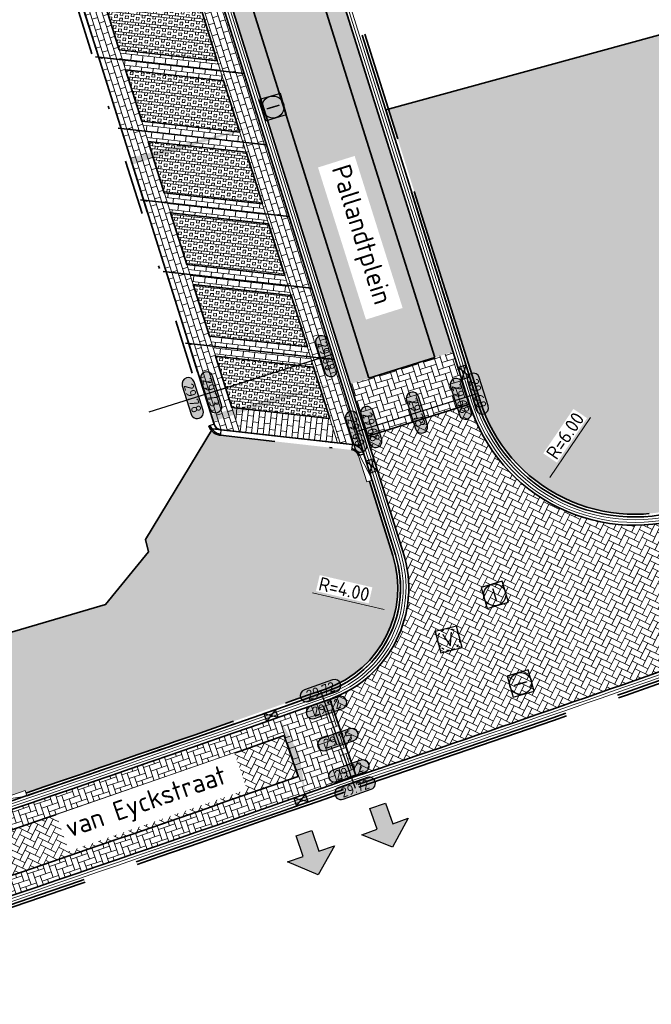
# Model space of a CAD drawing. Header units: metres. Extents: x 199937 to 201628, y 374508 to 375260.
# Tile 38 of 183: x 201202 to 201225, y 374723 to 374759. Entities that reach past the tile are written whole.
import ezdxf
from ezdxf.enums import TextEntityAlignment as Align

# ---------------------------------------------------------------- set-up
doc = ezdxf.new("R2010")
doc.units = ezdxf.units.M
doc.set_wipeout_variables(frame=1)
for name, pattern in [('HIDDENX2', [0.75, 0.5, -0.25]), ('VH-GELEIDEBAND', [6, 2, -2, 0, -2]), ('VH-OPSLUITBAND_100X200', [16, 8, -2, 4, -2])]:
    doc.linetypes.add(name, pattern=pattern)
doc.layers.add('000___INRIT-PIJL', color=252, linetype='Continuous')
for name, color, linetype, lineweight in [('B-WE-RI-VWA_RIOOLPUT_VALPUT-S', 20, 'Continuous', 25), ('N-WE-GR-BEPLANTING_CULTUUR-A', 92, 'Continuous', 0), ('N-WE-OG-HOOGTELIJN-G', 7, 'Continuous', 25), ('N-WE-RI-ITR_RIOOLPUT-S', 84, 'Continuous', 25), ('N-WE-RI-KOLK-S', 7, 'Continuous', 25), ('N-WE-VH-DWARSHELLING-S', 7, 'Continuous', 25), ('N-WE-VH-GOOT-G', 170, 'Continuous', 35), ('N-WE-VH-KANTOPSLUITING_GELEIDEBAND_50 200-G', 20, 'VH-GELEIDEBAND', 35), ('N-WE-VH-KANTOPSLUITING_GELEIDEBAND_50 200_250_BOCHTBAND-S', 20, 'Continuous', 25), ('N-WE-VH-KANTOPSLUITING_GELEIDEBAND_50 200_250_INRITVERLOOPBAND-S', 20, 'Continuous', 25), ('N-WE-VH-KANTOPSLUITING_OPSLUITBAND_100X200-G', 150, 'VH-OPSLUITBAND_100X200', 35), ('N-WE-VH-KANTVERHARDING_STREKLAAG-G', 60, 'Continuous', 18), ('N-WE-VH-VERHARDING_BETONSTRAATSTEEN-G', 252, 'Continuous', 35), ('N-WE-VH-VERHARDING_GRASBETONSTEEN-A', 72, 'Continuous', 18), ('N-WE-VH-VERHARDING_GRASBETONSTEEN-G', 70, 'Continuous', 35), ('N-WE-VW-MARKERING_PARKEERVAK-G', 7, 'Continuous', 35), ('X-XX-AL-HOOGTELABEL-S', 7, 'Continuous', 25), ('X-XX-AL-M-200', 7, 'Continuous', 18), ('X-XX-AL-T35', 50, 'Continuous', 35)]:
    doc.layers.add(name, color=color, linetype=linetype, lineweight=lineweight)
for name, color, linetype, lineweight, true_color in [('N-WE-GR-HAAG-G', 80, 'GR-HAAG1', 35, 0x3fff00), ('N-WE-VH-VERHARDING_BETONSTRAATSTEEN_HEIDE-A', 7, 'Continuous', 0, 0x986657), ('N-WE-VH-VERHARDING_BETONSTRAATSTEEN_ROOD-A', 7, 'Continuous', 0, 0xa92c0a)]:
    doc.layers.add(name, color=color, linetype=linetype, lineweight=lineweight, true_color=true_color)
doc.layers.add('X-XX-AL-HULPLIJN-G', color=7, linetype='Continuous', lineweight=18, plot=False)
doc.styles.add('NLCS-ISO', font='NLCS-ISO.ttf')
doc.styles.add('NLCS-ISO-ANNOTATIEF-T18', font='NLCS-ISO.ttf', dxfattribs={"height": 1.8})
doc.styles.add('NLCS-ISO-M200-T25', font='NLCS-ISO.ttf', dxfattribs={"height": 0.5})
doc.styles.add('NLCS-ISO-M200-T35', font='NLCS-ISO.ttf', dxfattribs={"height": 0.7000000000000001})
doc.linetypes.add('GR-HAAG1', pattern='A,6,[176,NLCS.shx,S=0.125,R=0,X=0,Y=0],-2', length=8)
doc.dimstyles.new('NLCS-M200-T25-PIJL_L2_H1', dxfattribs={"dimscale": 0.2, "dimtxt": 2.5, "dimasz": 2.5, "dimexe": 2, "dimexo": 2, "dimgap": 0.7, "dimtad": 1, "dimzin": 0, "dimdsep": 46, "dimtxsty": 'NLCS-ISO-M200-T25', "dimcen": 0, "dimdle": 2, "dimclrd": 256, "dimclre": 256, "dimclrt": 256, "dimadec": 1, "dimazin": 0, "dimtfac": 1, "dimtdec": 3, "dimtofl": 0, "dimtmove": 0, "dimatfit": 3, "dimfxl": 2, "dimfxlon": 1, "dimtfillclr": 256, "dimtolj": 1, "dimtzin": 0, "dimlwd": -1, "dimlwe": -1, "dimarcsym": 0})
pattern_1 = [(197.44182636, (0, 0), (-0.1373997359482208, -0.2632894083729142), [0.21, -0.21]), (287.44182636, (0, 0), (0.2003445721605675, 0.0629448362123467), [])]
pattern_2 = [(59.99999999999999, (201123.740729, 375003.3732360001), (-0.1154700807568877, 0.1999999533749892), [0.0577352, -0.1732052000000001]), (120, (201123.740729, 375003.3732360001), (-0.2309400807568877, -4.662501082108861e-08), [0.0577352, -0.1732052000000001]), (270, (201123.740729, 375003.3732360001), (0.11547, -0.2000000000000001), [0.05, -0.35])]
pattern_3 = [(17.44182635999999, (0, 0), (0.1373997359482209, 0.2632894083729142), [0.63, -0.21]), (287.44182636, (-0.1258896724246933, 0.4006891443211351), (0.1373997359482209, 0.2632894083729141), [0.63, -0.21])]
pattern_4 = [(108.75775587, (0, 0), (-0.2663753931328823, 0.1313169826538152), [0.63, -0.21]), (18.75775587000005, (-0.3976923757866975, -0.1350584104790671), (-0.2663753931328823, 0.1313169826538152), [0.63, -0.21])]
pattern_5 = [(63.75775586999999, (0, 0), (-0.09550071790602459, 0.2812109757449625), [0.63, -0.21]), (333.75775587, (-0.3767116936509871, 0.1857102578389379), (-0.09550071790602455, 0.2812109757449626), [0.6299999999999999, -0.21])]
pattern_6 = [(353.6144477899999, (201213.8934231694, 374743.2399063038), (0.04448733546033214, 0.3975183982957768), []), (353.6144477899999, (201213.8823013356, 374743.1405267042), (0.04448733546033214, 0.3975183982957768), []), (263.61444779, (201213.8934231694, 374743.2399063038), (0.3975183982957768, -0.04448733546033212), [-0.1, 0.1]), (263.61444779, (201213.992802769, 374743.2287844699), (0.3975183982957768, -0.04448733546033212), [-0.1, 0.1]), (263.61444779, (201214.0921823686, 374743.2176626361), (0.3975183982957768, -0.04448733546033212), [0.1, -0.1]), (263.61444779, (201214.1915619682, 374743.2065408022), (0.3975183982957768, -0.04448733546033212), [0.1, -0.1]), (353.6144477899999, (201213.8711795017, 374743.0411471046), (0.04448733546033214, 0.3975183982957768), [0.1, -0.1]), (353.6144477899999, (201213.8600576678, 374742.9417675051), (0.04448733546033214, 0.3975183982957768), [0.1, -0.1])]
pattern_7 = [(263.61444779, (201213.8934231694, 374743.2399063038), (0.1853413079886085, -0.2320530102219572), [0.21, -0.21]), (353.6144477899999, (201213.8934231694, 374743.2399063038), (0.02335585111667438, 0.2086971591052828), [])]

# ---------------------------------------------------------------- blocks, each defined once
blk = doc.blocks.new('inrit')
h = blk.add_hatch(color=256)
h.dxf.hatch_style = 1
h.paths.add_polyline_path([(0.3000000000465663, 1), (-0.300000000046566, 1), (-0.3000000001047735, 1.799999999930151), (-0.900000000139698, 1.799999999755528), (-2.328301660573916e-10, 2.599999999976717), (0.9000000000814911, 1.799999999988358), (0.2999999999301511, 1.799999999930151)])
at = {"color": 3, "flags": 128}
blk.add_lwpolyline([(0.3000000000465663, 1), (-0.300000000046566, 1), (-0.3000000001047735, 1.799999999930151), (-0.900000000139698, 1.799999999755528), (-2.328301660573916e-10, 2.599999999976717), (0.9000000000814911, 1.799999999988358), (0.2999999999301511, 1.799999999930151), (0.3000000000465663, 1)], dxfattribs=at)
blk = doc.blocks.new('*U283')
h = blk.add_hatch(color=253)
h.dxf.hatch_style = 1
edge = h.paths.add_edge_path()
edge.add_line((2.726055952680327, 1.132202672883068), (-2.726055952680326, 1.132202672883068))
edge.add_arc((-2.726055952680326, 0), 1.132202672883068, 90, 270)
edge.add_line((-2.726055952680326, -1.132202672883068), (2.726055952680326, -1.132202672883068))
edge.add_arc((2.726055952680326, 3.697785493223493e-32), 1.132202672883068, 270, 450)
blk.add_lwpolyline([(2.726055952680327, 1.132202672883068), (-2.726055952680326, 1.132202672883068, 0.9999999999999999), (-2.726055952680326, -1.132202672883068), (2.726055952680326, -1.132202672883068, 0.9999999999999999)], format="xyb", close=True)
at = {"style": 'NLCS-ISO-ANNOTATIEF-T18'}
blk.add_attdef('HGT', text='', height=1.8, dxfattribs=at).set_placement((-0.002853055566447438, -0.0004570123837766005), align=Align.MIDDLE_CENTER)
blk = doc.blocks.new('SVH-GELEIDEBAND INRITVERLOOPBAND_50 200X200_LINKS_L1000_HD-MM')
at = {"linetype": 'Continuous', "lineweight": 0}
blk.add_lwpolyline([(0, 0), (1000, 1.13686837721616e-13), (1000, 200.0000000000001), (0, 200)], close=True, dxfattribs=at)
blk.add_lwpolyline([(900, 1.023181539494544e-13), (100, 150), (0, 150)], dxfattribs=at)
blk = doc.blocks.new('SVH-GELEIDEBAND INRITVERLOOPBAND_50 200X200_RECHTS_L1000_HD-MM')
at = {"linetype": 'Continuous', "lineweight": 0}
blk.add_lwpolyline([(0, 0), (-1000, 1.13686837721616e-13), (-1000, 200.0000000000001), (0, 200)], close=True, dxfattribs=at)
blk.add_lwpolyline([(-900, 1.023181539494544e-13), (-100, 150), (0, 150)], dxfattribs=at)
blk = doc.blocks.new('*U294')
for p, q in [((320.1655095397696, 358.5996941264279), (274.4275796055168, 378.7997378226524)), ((-6.429395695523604e-14, 150), (-5.510910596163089e-14, 200)), ((-9.184850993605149e-14, 0), (-6.429395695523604e-14, 150)), ((457.3792993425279, 297.9995630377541), (320.1655095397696, 358.5996941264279))]:
    blk.add_line(p, q)
for radius in [300, 350, 500]:
    blk.add_arc((0, 500), radius, 270, 336.1714680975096)
blk = doc.blocks.new('*U313')
for p, q in [((2.755455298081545e-14, 150), (3.061616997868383e-14, 200)), ((1.83697019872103e-14, 0), (2.755455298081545e-14, 150)), ((-411.6031748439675, -118.1131492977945), (-457.3368609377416, -97.90349921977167)), ((-274.4021165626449, -178.742099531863), (-411.6031748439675, -118.1131492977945))]:
    blk.add_line(p, q)
for radius in [500, 450, 300]:
    blk.add_arc((0, -300), radius, 90, 156.1594336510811)
blk = doc.blocks.new('SRI-PUT_INSPECTIE-SO')
at = {"lineweight": -3, "flags": 128}
blk.add_lwpolyline([(-1.999999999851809, -2.000000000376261), (2.000000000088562, -2.000000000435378), (2.000000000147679, 1.999999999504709), (-2.00000000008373, 1.999999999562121)], close=True, dxfattribs=at)
at = {"lineweight": -3, "ltscale": 1.5}
blk.add_circle((0, -7.105427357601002e-14), 1.999999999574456, dxfattribs=at)
at = {"ltscale": 0.1, "style": 'NLCS-ISO'}
blk.add_text('I', height=2.5, dxfattribs=at).set_placement((-0.002795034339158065, -0.007140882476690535), align=Align.MIDDLE_CENTER)
blk = doc.blocks.new('SRI-PUT_VALPUT-SO')
at = {"lineweight": -3, "flags": 128}
blk.add_lwpolyline([(-1.999999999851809, -2.00000000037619), (2.000000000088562, -2.000000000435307), (2.000000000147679, 1.99999999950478), (-2.00000000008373, 1.999999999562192)], close=True, dxfattribs=at)
at = {"linetype": 'HIDDENX2', "lineweight": -3, "ltscale": 0.25}
blk.add_circle((0, 0), 1.999999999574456, dxfattribs=at)
at = {"ltscale": 0.1, "style": 'NLCS-ISO'}
blk.add_text('V', height=2.5, dxfattribs=at).set_placement((-0.002795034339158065, -0.007140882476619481), align=Align.MIDDLE_CENTER)
blk = doc.blocks.new('*U388')
blk.add_solid([(0, 0), (0, 0.25), (4.878938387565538, 0)])
blk = doc.blocks.new('*U389')
blk.add_solid([(0, 0), (0, 0.25), (3.921695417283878, 0)])
blk = doc.blocks.new('*U390')
blk.add_solid([(0, 0), (1.485410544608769, 0.25), (2.970821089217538, 0)])
blk = doc.blocks.new('*U393')
blk.add_solid([(0, 0), (1.96084770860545, 0.25), (3.921695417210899, 0)])
blk = doc.blocks.new('*U394')
blk.add_solid([(3, 0), (3, -0.25), (-1.87673759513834, 0)])
blk = doc.blocks.new('*D508')
at = {"layer": 'Defpoints', "color": 0, "transparency": 16777216}
for p in [(201224.7141976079, 374746.5399038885), (201221.351452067, 374741.5708051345)]:
    blk.add_point(p, dxfattribs=at)
at = {"layer": 'X-XX-AL-M-200', "transparency": 16777216}
blk.add_line((201223.1056843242, 374744.1630183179), (201221.6316808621, 374741.9848966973), dxfattribs=at)
blk.add_solid([(201221.5626656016, 374742.0316014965), (201221.7006961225, 374741.9381918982), (201221.351452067, 374741.5708051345)], dxfattribs=at)
at = {"layer": 'X-XX-AL-M-200', "transparency": 16777216, "insert": (201222.1858055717, 374743.4995817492), "char_height": 0.5, "attachment_point": 5, "rotation": 55.91255094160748, "style": 'NLCS-ISO-M200-T25', "bg_fill": 3, "box_fill_scale": 1.1, "bg_fill_color": 256, "bg_fill_true_color": 13158600, "bg_fill_transparency": 0}
blk.add_mtext('\\A1;R=6.00', dxfattribs=at)
blk = doc.blocks.new('*D509')
at = {"layer": 'Defpoints', "color": 0, "transparency": 16777216}
for p in [(201212.1875547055, 374737.9623754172), (201216.0832561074, 374737.0549005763)]:
    blk.add_point(p, dxfattribs=at)
at = {"layer": 'X-XX-AL-M-200', "transparency": 16777216}
blk.add_line((201212.9861734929, 374737.7763430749), (201215.5962934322, 374737.1683349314), dxfattribs=at)
blk.add_solid([(201215.615199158, 374737.2494953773), (201215.5773877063, 374737.0871744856), (201216.0832561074, 374737.0549005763)], dxfattribs=at)
at = {"layer": 'X-XX-AL-M-200', "transparency": 16777216, "insert": (201214.1362309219, 374737.9088870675), "char_height": 0.5, "attachment_point": 5, "rotation": 346.88721058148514, "style": 'NLCS-ISO-M200-T25', "bg_fill": 3, "box_fill_scale": 1.1, "bg_fill_color": 256, "bg_fill_true_color": 13158600, "bg_fill_transparency": 0}
blk.add_mtext('\\A1;R=4.00', dxfattribs=at)
blk = doc.blocks.new('N-SRI-KOLK_STRAAT_450X300-SO')
h = blk.add_hatch(color=256)
h.dxf.hatch_style = 1
h.paths.add_polyline_path([(-7.127631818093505e-14, 0.7499999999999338), (-1.125000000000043, 1.49999999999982), (-1.125000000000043, 4.75175454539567e-14)])
h.paths.add_polyline_path([(1.1249999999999, 4.75175454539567e-14), (1.1249999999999, 1.49999999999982), (-7.122080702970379e-14, 0.7499999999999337)])
for p, q in [((-1.125000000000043, 4.75175454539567e-14), (1.1249999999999, 1.49999999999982)), ((1.1249999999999, 4.75175454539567e-14), (-1.125000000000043, 1.49999999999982))]:
    blk.add_line(p, q)
at = {"flags": 128}
blk.add_lwpolyline([(-1.125000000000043, 4.75175454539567e-14), (1.1249999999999, 4.75175454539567e-14), (1.1249999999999, 1.49999999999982), (-1.125000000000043, 1.49999999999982)], close=True, dxfattribs=at)

msp = doc.modelspace()

# ---------------------------------------------------------------- hatches: boundary and pattern name
at = {"layer": 'N-WE-GR-BEPLANTING_CULTUUR-A'}
h = msp.add_hatch(dxfattribs=at)
h.set_pattern_fill('AGR-BEPLANTING_SOORT_01-SO', color=256, scale=0.2, pattern_type=2)
h.set_pattern_definition(pattern_2)
edge = h.paths.add_edge_path()
edge.add_line((201215.7465972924, 374755.3986138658), (201219.0854691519, 374744.7714537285))
edge.add_line((201219.0854691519, 374744.7714537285), (201219.7532843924, 374744.9812698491))
edge.add_arc((201224.7141976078, 374746.5399038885), 5.200000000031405, 197.4418263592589, 290.7358115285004)
edge.add_line((201226.5553067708, 374741.676744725), (201227.105482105, 374741.8850317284))
edge.add_line((201227.105482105, 374741.8850317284), (201225.1581551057, 374747.0287577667))
edge.add_line((201225.1581551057, 374747.0287577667), (201230.3761379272, 374749.0041971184))
edge.add_line((201230.3761379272, 374749.0041971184), (201237.38009786, 374751.8945100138))
edge.add_line((201237.38009786, 374751.8945100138), (201234.2280000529, 374760.4769998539))
edge.add_line((201234.2280000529, 374760.4769998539), (201215.7465972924, 374755.3986138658))
h = msp.add_hatch(dxfattribs=at)
h.set_pattern_fill('AGR-BEPLANTING_SOORT_01-SO', color=256, scale=0.2, pattern_type=2)
h.set_pattern_definition(pattern_2)
edge = h.paths.add_edge_path()
edge.add_line((201227.8790515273, 374741.5363336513), (201225.9317245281, 374746.6800596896))
edge.add_line((201225.9317245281, 374746.6800596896), (201230.5972277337, 374748.4463396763))
edge.add_arc((200945.7834888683, 375446.7530905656), 754.1559415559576, 292.1887476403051, 292.6754039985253)
edge.add_line((201236.5181296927, 374750.8906380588), (201236.5568007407, 374750.7983557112))
edge.add_line((201236.5568007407, 374750.7983557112), (201237.5688903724, 374751.2204515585))
edge.add_line((201237.5688903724, 374751.2204515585), (201237.3366496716, 374751.8760942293))
edge.add_line((201237.3366496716, 374751.8760942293), (201230.3761379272, 374749.0041971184))
edge.add_line((201230.3761379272, 374749.0041971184), (201225.1581551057, 374747.0287577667))
edge.add_line((201225.1581551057, 374747.0287577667), (201227.105482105, 374741.8850317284))
edge.add_line((201227.105482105, 374741.8850317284), (201226.5553067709, 374741.6767447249))
edge.add_arc((201224.7141976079, 374746.5399038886), 5.200000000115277, 197.4418263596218, 290.73581152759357, ccw=False)
edge.add_line((201219.7532843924, 374744.9812698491), (201219.0854691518, 374744.7714537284))
edge.add_arc((201224.7141976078, 374746.5399038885), 5.899999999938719, 197.4418263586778, 290.7358115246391)
edge.add_line((201226.8031483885, 374741.0220886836), (201226.8389511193, 374741.0356429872))
edge.add_line((201226.8389511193, 374741.0356429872), (201226.8035451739, 374741.1291652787))
edge.add_line((201226.8035451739, 374741.1291652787), (201227.8790515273, 374741.5363336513))
h = msp.add_hatch(dxfattribs=at)
h.set_pattern_fill('AGR-BEPLANTING_SOORT_01-SO', color=256, scale=0.2, pattern_type=2)
h.set_pattern_definition(pattern_2)
edge = h.paths.add_edge_path()
edge.add_line((201199.6305142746, 374735.6485830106), (201201.3761138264, 374730.347972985))
edge.add_line((201201.3761138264, 374730.347972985), (201201.4243955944, 374730.2059558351))
edge.add_line((201201.4243955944, 374730.2059558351), (201202.5127613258, 374730.5768616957))
edge.add_line((201202.5127613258, 374730.5768616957), (201202.545029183, 374730.4822108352))
edge.add_arc((200893.8753230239, 375636.2246727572), 956.8941398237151, 288.8186950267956, 289.5123887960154)
edge.add_arc((201212.1875547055, 374737.9623754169), 3.899999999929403, 289.4809637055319, 377.4418263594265)
edge.add_line((201215.908239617, 374739.1313509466), (201215.0543746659, 374741.8489485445))
edge.add_line((201215.0543746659, 374741.8489485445), (201214.9589715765, 374741.8189777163))
edge.add_line((201214.9589715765, 374741.8189777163), (201214.6592652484, 374742.7730023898))
edge.add_arc((201214.3730599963, 374742.6830771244), 0.299999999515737, 17.44264132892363, 83.6141095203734)
edge.add_line((201214.406427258, 374742.9812157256), (201209.6263951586, 374743.5161903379))
edge.add_arc((201209.6820072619, 374744.0130880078), 0.5000000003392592, 221.7423695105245, 263.6141094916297, ccw=False)
edge.add_line((201209.3089342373, 374743.6801968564), (201206.9009999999, 374739.7169999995))
edge.add_line((201206.9009999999, 374739.7169999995), (201207.0119999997, 374739.2750000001))
edge.add_line((201207.0119999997, 374739.2750000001), (201205.4449999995, 374737.3479999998))
edge.add_line((201205.4449999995, 374737.3479999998), (201199.6305142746, 374735.6485830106))
at = {"layer": 'N-WE-VH-VERHARDING_BETONSTRAATSTEEN_HEIDE-A', "true_color": 0x986657}
h = msp.add_hatch(dxfattribs=at)
h.set_pattern_fill('AVH-HEI_BSS_KEIFRMT_KEPER-SO', color=25, scale=2, angle=17.44182635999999, pattern_type=2)
h.set_pattern_definition(pattern_3)
h.paths.add_polyline_path([(201204.7248602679, 374789.144752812), (201204.0570450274, 374788.9349366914), (201217.4365705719, 374746.3497862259), (201218.1043858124, 374746.5596023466)])
h = msp.add_hatch(dxfattribs=at)
h.set_pattern_fill('AVH-HEI_BSS_KEIFRMT_KEPER-SO', color=25, scale=2, angle=17.44182635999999, pattern_type=2)
h.set_pattern_definition(pattern_3)
h.paths.add_polyline_path([(201201.6512926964, 374788.179090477), (201200.9834774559, 374787.9692743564), (201214.3630030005, 374745.384123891), (201215.030818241, 374745.5939400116)])
h = msp.add_hatch(dxfattribs=at)
h.set_pattern_fill('AVH-HEI_BSS_KEIFRMT_KEPER-SO', color=25, scale=2, angle=17.44182635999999, pattern_type=2)
h.set_pattern_definition(pattern_3)
h.paths.add_polyline_path([(201218.1043858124, 374746.5596023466), (201214.3630030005, 374745.384123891), (201214.9624776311, 374743.4760803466), (201218.703860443, 374744.6515588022)])
h = msp.add_hatch(dxfattribs=at)
h.set_pattern_fill('AVH-HEI_BSS_KEIFRMT_KEPER-SO', color=25, scale=2, angle=108.75775587, pattern_type=2)
h.set_pattern_definition(pattern_4)
h.paths.add_polyline_path([(201213.617431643, 374733.9070738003, -0.0004751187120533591), (201211.731114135, 374733.2418238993), (201212.6807846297, 374730.4266269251, 0.0004736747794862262), (201214.5671291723, 374731.091796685)])
h = msp.add_hatch(dxfattribs=at)
h.set_pattern_fill('AVH-HEI_BSS_KEIFRMT_KEPER-SO', color=25, scale=2, angle=108.75775587, pattern_type=2)
h.set_pattern_definition(pattern_4)
h.paths.add_polyline_path([(201211.9548803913, 374732.5784926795), (201211.731114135, 374733.2418238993, -0.005356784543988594), (201190.3781682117, 374725.9901508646), (201190.5961544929, 374725.3249576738, 0.005354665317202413)])
h = msp.add_hatch(dxfattribs=at)
h.set_pattern_fill('AVH-HEI_BSS_KEIFRMT_KEPER-SO', color=25, scale=2, angle=108.75775587, pattern_type=2)
h.set_pattern_definition(pattern_4)
h.paths.add_polyline_path([(201212.6807846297, 374730.4266269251), (201212.4570105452, 374731.0899813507, -0.005349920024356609), (201191.0853145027, 374723.8322678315), (201191.3033007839, 374723.1670746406, 0.005346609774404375)])
at = {"layer": 'N-WE-VH-VERHARDING_BETONSTRAATSTEEN_ROOD-A'}
h = msp.add_hatch(dxfattribs=at)
h.set_pattern_fill('AVH-ROO_BSS_KEIFRMT_KEPER-SO', color=36, scale=2, angle=-27.55817364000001, pattern_type=2)
h.set_pattern_definition([(332.44182636, (201200.6876250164, 374791.2463093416), (0.2833300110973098, 0.08901744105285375), [0.63, -0.21]), (242.44182636, (201200.8819375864, 374791.6186567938), (0.2833300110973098, 0.08901744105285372), [0.63, -0.21])])
h.paths.add_polyline_path([(201204.0570450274, 374788.9349366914, -0.1557635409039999), (201204.0823728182, 374794.4095378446), (201200.7073244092, 374795.5043324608, 0.1557635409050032), (201200.6876250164, 374791.2463093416), (201215.030818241, 374745.5939400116), (201217.4365705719, 374746.3497862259)])
h = msp.add_hatch(dxfattribs=at)
h.set_pattern_fill('AVH-ROO_BSS_KEIFRMT_HALFST-SO', color=36, scale=2, angle=197.44182636, pattern_type=2)
h.set_pattern_definition(pattern_1)
h.paths.add_polyline_path([(201205.2406955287, 374759.8050183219), (201204.3714951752, 374759.9022928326), (201205.1913243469, 374757.294936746), (201206.0605247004, 374757.1976622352)])
h = msp.add_hatch(dxfattribs=at)
h.set_pattern_fill('AVH-ROO_BSS_KEIFRMT_HALFST-SO', color=36, scale=2, angle=197.44182636, pattern_type=2)
h.set_pattern_definition(pattern_1)
h.paths.add_polyline_path([(201209.6736124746, 374759.3089188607), (201208.8104823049, 374759.4055140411), (201209.6303114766, 374756.7981579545), (201210.4927757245, 374756.7016372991)])
h = msp.add_hatch(dxfattribs=at)
h.set_pattern_fill('AVH-ROO_BSS_KEIFRMT_HALFST-SO', color=36, scale=2, angle=263.61444779, pattern_type=2)
h.set_pattern_definition(pattern_7)
h.paths.add_polyline_path([(201205.9457486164, 374757.5626920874), (201206.1753007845, 374756.8326323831), (201209.7450875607, 374756.4331281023), (201209.5155353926, 374757.1631878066)])
h = msp.add_hatch(dxfattribs=at)
h.set_pattern_fill('AVH-ROO_BSS_KEIFRMT_HALFST-SO', color=36, scale=2, angle=197.44182636, pattern_type=2)
h.set_pattern_definition(pattern_1)
h.paths.add_polyline_path([(201206.0605247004, 374757.1976622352), (201205.1913243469, 374757.294936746), (201206.0111535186, 374754.6875806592), (201206.8803538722, 374754.5903061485)])
h = msp.add_hatch(dxfattribs=at)
h.set_pattern_fill('AVH-ROO_BSS_KEIFRMT_HALFST-SO', color=36, scale=2, angle=197.44182636, pattern_type=2)
h.set_pattern_definition(pattern_1)
h.paths.add_polyline_path([(201210.4927757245, 374756.7016372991), (201209.6303114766, 374756.7981579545), (201210.4501406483, 374754.1908018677), (201211.3119389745, 374754.0943557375)])
h = msp.add_hatch(dxfattribs=at)
h.set_pattern_fill('AVH-ROO_BSS_KEIFRMT_HALFST-SO', color=36, scale=2, angle=197.44182636, pattern_type=2)
h.set_pattern_definition(pattern_1)
h.paths.add_polyline_path([(201206.8803538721, 374754.5903061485), (201206.0111535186, 374754.6875806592), (201206.8309826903, 374752.0802245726), (201207.7001830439, 374751.9829500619)])
h = msp.add_hatch(dxfattribs=at)
h.set_pattern_fill('AVH-ROO_BSS_KEIFRMT_HALFST-SO', color=36, scale=2, angle=263.61444779, pattern_type=2)
h.set_pattern_definition(pattern_7)
h.paths.add_polyline_path([(201206.7655777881, 374754.9553360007), (201206.9951299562, 374754.2252762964), (201210.5649167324, 374753.8257720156), (201210.3353645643, 374754.5558317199)])
h = msp.add_hatch(dxfattribs=at)
h.set_pattern_fill('AVH-ROO_BSS_KEIFRMT_HALFST-SO', color=36, scale=2, angle=197.44182636, pattern_type=2)
h.set_pattern_definition(pattern_1)
h.paths.add_polyline_path([(201211.3119389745, 374754.0943557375), (201210.4501406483, 374754.1908018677), (201211.26996982, 374751.5834457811), (201212.1311022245, 374751.4870741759)])
h = msp.add_hatch(dxfattribs=at)
h.set_pattern_fill('AVH-ROO_BSS_KEIFRMT_HALFST-SO', color=36, scale=2, angle=263.61444779, pattern_type=2)
h.set_pattern_definition(pattern_7)
h.paths.add_polyline_path([(201207.5854069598, 374752.347979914), (201207.814959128, 374751.6179202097), (201211.3847459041, 374751.2184159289), (201211.155193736, 374751.9484756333)])
h = msp.add_hatch(dxfattribs=at)
h.set_pattern_fill('AVH-ROO_BSS_KEIFRMT_HALFST-SO', color=36, scale=2, angle=197.44182636, pattern_type=2)
h.set_pattern_definition(pattern_1)
h.paths.add_polyline_path([(201207.7001830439, 374751.9829500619), (201206.8309826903, 374752.0802245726), (201207.650811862, 374749.4728684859), (201208.5200122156, 374749.3755939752)])
h = msp.add_hatch(dxfattribs=at)
h.set_pattern_fill('AVH-ROO_BSS_KEIFRMT_HALFST-SO', color=36, scale=2, angle=197.44182636, pattern_type=2)
h.set_pattern_definition(pattern_1)
h.paths.add_polyline_path([(201212.1311022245, 374751.4870741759), (201211.26996982, 374751.5834457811), (201212.0897989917, 374748.9760896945), (201212.9502654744, 374748.8797926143)])
h = msp.add_hatch(dxfattribs=at)
h.set_pattern_fill('AVH-ROO_BSS_KEIFRMT_HALFST-SO', color=36, scale=2, angle=263.61444779, pattern_type=2)
h.set_pattern_definition(pattern_7)
h.paths.add_polyline_path([(201208.4052361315, 374749.7406238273), (201208.6347882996, 374749.010564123), (201212.2045750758, 374748.6110598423), (201211.9750229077, 374749.3411195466)])
h = msp.add_hatch(dxfattribs=at)
h.set_pattern_fill('AVH-ROO_BSS_KEIFRMT_HALFST-SO', color=36, scale=2, angle=197.44182636, pattern_type=2)
h.set_pattern_definition(pattern_1)
h.paths.add_polyline_path([(201208.5200122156, 374749.3755939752), (201207.650811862, 374749.4728684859), (201208.4706410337, 374746.8655123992), (201209.3398413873, 374746.7682378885)])
h = msp.add_hatch(dxfattribs=at)
h.set_pattern_fill('AVH-ROO_BSS_KEIFRMT_HALFST-SO', color=36, scale=2, angle=197.44182636, pattern_type=2)
h.set_pattern_definition(pattern_1)
h.paths.add_polyline_path([(201212.9502654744, 374748.8797926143), (201212.0897989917, 374748.9760896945), (201212.9096281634, 374746.3687336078), (201213.7694287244, 374746.2725110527)])
h = msp.add_hatch(dxfattribs=at)
h.set_pattern_fill('AVH-ROO_BSS_KEIFRMT_HALFST-SO', color=36, scale=2, angle=263.61444779, pattern_type=2)
h.set_pattern_definition(pattern_7)
h.paths.add_polyline_path([(201212.7948520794, 374746.7337634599), (201209.2250653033, 374747.1332677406), (201209.4546174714, 374746.4032080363), (201213.0244042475, 374746.0037037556)])
h = msp.add_hatch(dxfattribs=at)
h.set_pattern_fill('AVH-ROO_BSS_KEIFRMT_HALFST-SO', color=36, scale=2, angle=197.44182636, pattern_type=2)
h.set_pattern_definition(pattern_1)
edge = h.paths.add_edge_path()
edge.add_arc((201209.682007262, 374744.0130880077), 0.3000000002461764, 197.454675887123, 263.4160079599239)
edge.add_line((201209.6476093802, 374743.7150665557), (201210.3236363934, 374743.6394105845))
edge.add_line((201210.3236363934, 374743.6394105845), (201209.3398413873, 374746.7682378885))
edge.add_line((201209.3398413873, 374746.7682378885), (201208.4706410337, 374746.8655123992))
edge.add_line((201208.4706410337, 374746.8655123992), (201209.3958209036, 374743.9231026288))
h = msp.add_hatch(dxfattribs=at)
h.set_pattern_fill('AVH-ROO_BSS_KEIFRMT_HALFST-SO', color=36, scale=2, angle=197.44182636, pattern_type=2)
h.set_pattern_definition(pattern_1)
edge = h.paths.add_edge_path()
edge.add_line((201213.7694287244, 374746.2725110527), (201212.9096281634, 374746.3687336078))
edge.add_line((201212.9096281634, 374746.3687336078), (201213.8934231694, 374743.2399063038))
edge.add_line((201213.8934231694, 374743.2399063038), (201214.4286720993, 374743.1799747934))
edge.add_arc((201214.3730599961, 374742.6830771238), 0.5000000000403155, 17.442365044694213, 83.61410949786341, ccw=False)
edge.add_line((201214.8500694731, 374742.8329502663), (201213.7694287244, 374746.2725110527))
h = msp.add_hatch(dxfattribs=at)
h.set_pattern_fill('AVH-ROO_BSS_KEIFRMT_KEPER-SO', color=36, scale=2, angle=63.75775586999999, pattern_type=2)
h.set_pattern_definition(pattern_5)
edge = h.paths.add_edge_path()
edge.add_arc((201224.7141976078, 374746.5399038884), 6.299999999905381, 197.4418263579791, 290.73581152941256, ccw=False)
edge.add_line((201218.703860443, 374744.6515588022), (201214.9624776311, 374743.4760803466))
edge.add_line((201214.9624776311, 374743.4760803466), (201216.2898483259, 374739.2512458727))
edge.add_arc((201212.1875547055, 374737.962375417), 4.299999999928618, -70.51903629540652, 17.44182635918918, ccw=False)
edge.add_line((201213.6215774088, 374733.9085403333), (201213.617431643, 374733.9070738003))
edge.add_line((201213.617431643, 374733.9070738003), (201214.5671291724, 374731.091796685))
edge.add_arc((200924.1788899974, 375592.1516480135), 908.7075420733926, 288.6364279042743, 289.5732736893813)
edge.add_line((201228.6069111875, 374735.9548383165), (201226.9447721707, 374740.6479995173))
h = msp.add_hatch(dxfattribs=at)
h.set_pattern_fill('AVH-ROO_BSS_KEIFRMT_HALFST-SO', color=36, scale=2, angle=173.61, pattern_type=2)
h.set_pattern_definition([(173.61, (201213.8934231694, 374743.2399063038), (-0.2320673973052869, -0.1853232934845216), [0.21, -0.21]), (263.61, (201213.8934231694, 374743.2399063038), (0.2086953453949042, -0.02337205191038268), [])])
h.paths.add_polyline_path([(201210.044894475, 374744.5259116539), (201210.3236363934, 374743.6394105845), (201213.8934231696, 374743.2399063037), (201213.6146812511, 374744.1264073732)])
h = msp.add_hatch(dxfattribs=at)
h.set_pattern_fill('AVH-ROO_BSS_KEIFRMT_KEPER-SO', color=36, scale=2, angle=63.75775586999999, pattern_type=2)
h.set_pattern_definition(pattern_5)
h.paths.add_polyline_path([(201212.4570105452, 374731.0899813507), (201211.9548803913, 374732.5784926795, -0.005354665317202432), (201190.5961544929, 374725.3249576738), (201191.0853145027, 374723.8322678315, 0.005349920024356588)])
at = {"layer": 'N-WE-VH-VERHARDING_GRASBETONSTEEN-A', "true_color": 0x52a500}
h = msp.add_hatch(dxfattribs=at)
h.set_pattern_fill('AVH-GRASBETONSTEEN_01-SO', color=74, angle=263.61444779, pattern_type=2)
h.set_pattern_definition(pattern_6)
h.paths.add_polyline_path([(201208.925258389, 374759.040484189), (201205.3554716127, 374759.4399884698), (201205.9457486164, 374757.5626920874), (201209.5155353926, 374757.1631878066)])
h = msp.add_hatch(dxfattribs=at)
h.set_pattern_fill('AVH-GRASBETONSTEEN_01-SO', color=74, angle=263.61444779, pattern_type=2)
h.set_pattern_definition(pattern_6)
h.paths.add_polyline_path([(201209.7450875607, 374756.4331281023), (201206.1753007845, 374756.8326323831), (201206.7655777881, 374754.9553360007), (201210.3353645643, 374754.5558317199)])
h = msp.add_hatch(dxfattribs=at)
h.set_pattern_fill('AVH-GRASBETONSTEEN_01-SO', color=74, angle=263.61444779, pattern_type=2)
h.set_pattern_definition(pattern_6)
h.paths.add_polyline_path([(201210.5649167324, 374753.8257720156), (201206.9951299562, 374754.2252762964), (201207.5854069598, 374752.347979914), (201211.155193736, 374751.9484756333)])
h = msp.add_hatch(dxfattribs=at)
h.set_pattern_fill('AVH-GRASBETONSTEEN_01-SO', color=74, angle=263.61444779, pattern_type=2)
h.set_pattern_definition(pattern_6)
h.paths.add_polyline_path([(201211.3847459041, 374751.2184159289), (201207.8149591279, 374751.6179202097), (201208.4052361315, 374749.7406238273), (201211.9750229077, 374749.3411195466)])
h = msp.add_hatch(dxfattribs=at)
h.set_pattern_fill('AVH-GRASBETONSTEEN_01-SO', color=74, angle=263.61444779, pattern_type=2)
h.set_pattern_definition(pattern_6)
h.paths.add_polyline_path([(201212.2045750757, 374748.6110598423), (201208.6347882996, 374749.010564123), (201209.2250653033, 374747.1332677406), (201212.7948520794, 374746.7337634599)])
h = msp.add_hatch(dxfattribs=at)
h.set_pattern_fill('AVH-GRASBETONSTEEN_01-SO', color=74, angle=263.61444779, pattern_type=2)
h.set_pattern_definition(pattern_6)
h.paths.add_polyline_path([(201213.0244042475, 374746.0037037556), (201209.4546174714, 374746.4032080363), (201210.044894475, 374744.5259116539), (201213.6146812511, 374744.1264073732)])

# ---------------------------------------------------------------- linework, layer by layer
at = {"layer": 'N-WE-GR-HAAG-G'}
for points in [[(201218.9900669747, 374744.7414799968), (201215.6501080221, 374755.3721001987), (201234.2280000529, 374760.4769998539), (201237.6543610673, 374751.1477498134), (201230.6704111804, 374748.2601929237), (201226.1895810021, 374746.5638269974), (201228.1369080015, 374741.420100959), (201226.8385543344, 374740.9285663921, -0.4311542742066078)], [(201214.7533646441, 374743.1436679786), (201209.3457859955, 374743.748844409), (201206.9009999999, 374739.7169999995), (201207.0119999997, 374739.2750000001), (201205.4449999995, 374737.3479999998), (201199.4394931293, 374735.5892336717), (201201.2962446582, 374729.9511356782, 0.003074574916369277), (201213.5215293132, 374734.1913660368, 0.4038275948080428), (201216.0036417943, 374739.1613246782)]]:
    msp.add_lwpolyline(points, format="xyb", close=True, dxfattribs=at)
at = {"layer": 'N-WE-OG-HOOGTELIJN-G'}
for points in [[(201207.0296676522, 374744.3719741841), (201213.7073729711, 374746.4699949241)], [(201219.0016649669, 374745.0381906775), (201214.5727896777, 374743.6456271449)], [(201213.2759935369, 374734.2106069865), (201214.5327695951, 374730.6554111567)]]:
    msp.add_lwpolyline(points, dxfattribs=at)
at = {"layer": 'N-WE-VH-GOOT-G'}
for points in [[(201190.3781682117, 374725.9901508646, 0.005832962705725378), (201213.6215774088, 374733.9085403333, 0.4038275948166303), (201216.2898483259, 374739.2512458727), (201200.0198097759, 374791.0364932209, -0.3192733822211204), (201202.7733105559, 374799.5250245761), (201210.6738992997, 374805.3955649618, -0.01766950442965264), (201214.8628148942, 374808.1684093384, 0.4549785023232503), (201216.4458304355, 374817.5346706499, -0.009968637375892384), (201205.7304956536, 374831.1545147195, 0.2999557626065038), (201199.2003929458, 374833.4893782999), (201150.3313457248, 374821.558999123)], [(201191.3033007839, 374723.1670746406, 0.005813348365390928), (201214.5394581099, 374731.0820101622, 0.00409385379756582), (201228.6999052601, 374735.9879057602, 0.00409385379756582)]]:
    msp.add_lwpolyline(points, format="xyb", dxfattribs=at)
msp.add_lwpolyline([(201253.1132263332, 374821.2913611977, -0.4071195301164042), (201261.3992211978, 374818.3257177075), (201283.1304764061, 374773.7755442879, -0.3984828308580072), (201280.5318384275, 374765.508608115), (201275.6884685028, 374762.8131488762, -0.01705881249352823), (201255.3165173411, 374752.4719085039, -0.008054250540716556), (201232.7925948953, 374742.8618855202), (201226.9447721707, 374740.6479995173, -0.4311542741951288), (201218.703860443, 374744.6515588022), (201204.7248602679, 374789.144752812, -0.3192733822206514), (201207.6929195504, 374798.2947281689), (201213.2447443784, 374802.4200171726, -0.05241937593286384), (201217.7977247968, 374805.1140267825)], format="xyb", close=True, dxfattribs=at)
at = {"layer": 'N-WE-VH-KANTOPSLUITING_GELEIDEBAND_50 200-G'}
for points in [[(201207.1310587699, 374765.3290463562), (201203.0478097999, 374765.7860135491, 0.5420533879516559), (201202.515223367, 374765.1391399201), (201209.2050299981, 374743.8631123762, 0.2969703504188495), (201209.6263951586, 374743.5161903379), (201214.406427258, 374742.9812157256)], [(201207.1088151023, 374765.1302871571), (201203.0255661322, 374765.58725435, 0.5420533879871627), (201202.7060142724, 374765.1991301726), (201209.3958209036, 374743.9231026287, 0.2969703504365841), (201209.6486399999, 374743.7149494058), (201214.4286720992, 374743.1799747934)]]:
    msp.add_lwpolyline(points, format="xyb", dxfattribs=at)
at = {"layer": 'N-WE-VH-KANTOPSLUITING_OPSLUITBAND_100X200-G'}
for points in [[(201226.8743570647, 374740.9421206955), (201226.8385543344, 374740.9285663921, -0.4311542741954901), (201218.9900669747, 374744.7414799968), (201205.0110667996, 374789.2346740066, -0.3192733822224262), (201207.8718468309, 374798.0539273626), (201213.4236716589, 374802.1792163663, -0.05241937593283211), (201217.9226641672, 374804.8412811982), (201253.2381657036, 374821.0186156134, -0.407119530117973), (201261.1295893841, 374818.1941932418), (201282.8608445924, 374773.6440198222, -0.3984828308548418), (201280.3859512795, 374765.7707472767), (201275.5431056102, 374763.0755797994, -0.01705654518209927), (201255.192134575, 374752.7449192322, -0.005217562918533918), (201240.6418118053, 374746.4391457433, -0.0007510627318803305), (201238.536565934, 374745.556479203, -0.0003068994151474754)], [(201226.8389511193, 374741.0356429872), (201226.8031483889, 374741.0220886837, -0.4311542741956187), (201219.0854691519, 374744.7714537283), (201205.1064689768, 374789.2646477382, -0.3192733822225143), (201207.9314892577, 374797.9736604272), (201213.4833140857, 374802.0989494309, -0.05241937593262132), (201217.9643106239, 374804.7503660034), (201253.2798121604, 374820.9277004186, -0.4071195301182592), (201261.0397121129, 374818.1503517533), (201282.7709673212, 374773.6001783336, -0.3984828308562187), (201280.3373222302, 374765.8581269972), (201275.4946513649, 374763.1630568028, -0.01705578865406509), (201255.1506735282, 374752.8359227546, -0.005217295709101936), (201240.6030073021, 374746.5313097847, -0.0007182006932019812), (201238.5901947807, 374745.6872422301, -0.000306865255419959)], [(201191.3967234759, 374722.8819918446, 0.005813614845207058), (201214.6353410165, 374730.7977453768, 0.004099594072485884), (201228.8061230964, 374735.7073388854), (201234.7241576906, 374737.9478059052, 0.008090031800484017), (201257.5054173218, 374747.6672010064, 0.01709816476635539), (201278.2467229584, 374758.1946938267), (201285.4593487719, 374762.2087045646, 0.01973917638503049), (201295.5688882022, 374768.3695973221), (201315.8855316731, 374781.8783493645, -0.4318660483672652), (201324.3938922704, 374779.8991123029), (201346.1388849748, 374742.5207442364)], [(201191.4278643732, 374722.7869642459, 0.005813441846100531), (201214.6679942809, 374730.7032239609, 0.004099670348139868), (201228.8405848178, 374735.6134591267), (201234.7607406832, 374737.8547292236, 0.008090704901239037), (201257.5468748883, 374747.5761959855, 0.01709890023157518), (201278.2951786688, 374758.1072176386), (201285.5079778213, 374762.1213248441, 0.01973917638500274), (201295.6242569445, 374768.2863248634), (201315.9409004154, 374781.7950769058, -0.4318660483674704), (201324.3074550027, 374779.8488271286), (201346.0524477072, 374742.470459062)], [(201215.0544958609, 374741.8489866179), (201215.908239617, 374739.1313509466, -0.403827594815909), (201213.488179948, 374734.2856412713, -0.002772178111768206), (201202.544962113, 374730.4824075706)], [(201215.1498159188, 374741.8789397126), (201216.0036417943, 374739.1613246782, -0.4038275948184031), (201213.5215293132, 374734.1913660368, -0.002752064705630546), (201202.5772970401, 374730.3875599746)]]:
    msp.add_lwpolyline(points, format="xyb", dxfattribs=at)
at = {"layer": 'N-WE-VH-KANTVERHARDING_STREKLAAG-G'}
for points in [[(201190.3470273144, 374726.0851784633, 0.005832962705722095), (201213.5882280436, 374734.0028155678, 0.4038275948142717), (201216.1944461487, 374739.2212721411), (201199.9244075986, 374791.0065194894, -0.3192733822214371), (201202.7136681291, 374799.6052915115), (201210.615018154, 374805.476397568, -0.01767283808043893), (201214.8105978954, 374808.2536934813, 0.4549785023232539), (201216.3684862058, 374817.4712839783, -0.009976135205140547), (201205.642830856, 374831.1046667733, 0.2993940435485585), (201199.2241093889, 374833.3922313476), (201150.3550621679, 374821.4618521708)], [(201190.315886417, 374726.180206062, 0.005832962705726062), (201213.5548786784, 374734.0970908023, 0.40382759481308), (201216.0990439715, 374739.1912984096), (201199.8290054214, 374790.9765457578, -0.3192733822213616), (201202.6540257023, 374799.6855584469), (201210.5561364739, 374805.5572297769, -0.01767616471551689), (201214.7583808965, 374808.3389776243, 0.4549785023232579), (201216.2911419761, 374817.4078973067, -0.009976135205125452), (201205.5630195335, 374831.0444160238, 0.2993940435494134), (201199.247825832, 374833.2950843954), (201150.3787786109, 374821.3647052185)], [(201191.3344418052, 374723.0720470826, 0.005813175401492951), (201214.5721115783, 374730.9874888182, 0.004093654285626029), (201228.7334139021, 374735.8936870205, 0.004093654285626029)], [(201191.3655828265, 374722.9770195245, 0.005813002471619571), (201214.6047650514, 374730.8929674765, 0.004093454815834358), (201228.766922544, 374735.7994682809, 0.004093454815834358)]]:
    msp.add_lwpolyline(points, format="xyb", dxfattribs=at)
for points in [[(201253.15487279, 374821.2004460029, -0.4071195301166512), (201261.3093439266, 374818.281876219), (201283.0405991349, 374773.7317027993, -0.3984828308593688), (201280.4832093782, 374765.5959878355), (201275.6400141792, 374762.9006258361, -0.01705805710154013), (201255.2750564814, 374752.5629121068, -0.00805356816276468), (201232.7560077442, 374742.9549606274), (201226.9093662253, 374740.7415218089, -0.4311542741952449), (201218.7992626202, 374744.6815325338), (201204.8202624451, 374789.1747265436, -0.3192733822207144), (201207.7525619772, 374798.2144612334), (201213.3043868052, 374802.3397502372, -0.05241937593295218), (201217.8393712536, 374805.0231115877)], [(201253.1965192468, 374821.1095308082, -0.4071195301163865), (201261.2194666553, 374818.2380347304), (201282.9507218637, 374773.6878613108, -0.398482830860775), (201280.4345803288, 374765.6833675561), (201275.5915598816, 374762.9881028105, -0.01705730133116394), (201255.2335955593, 374752.6539156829, -0.008052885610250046), (201232.7194205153, 374743.0480357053), (201226.8739602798, 374740.8350441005, -0.4311542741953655), (201218.8946647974, 374744.7115062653), (201204.9156646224, 374789.2047002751, -0.3192733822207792), (201207.8122044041, 374798.134194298), (201213.364029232, 374802.2594833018, -0.05241937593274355), (201217.8810177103, 374804.9321963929)]]:
    msp.add_lwpolyline(points, format="xyb", close=True, dxfattribs=at)
at = {"layer": 'N-WE-VH-VERHARDING_BETONSTRAATSTEEN-G'}
for points in [[(201215.030818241, 374745.5939400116), (201200.6876250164, 374791.2463093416, -0.3192733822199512), (201203.1908075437, 374798.9631560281), (201211.0860522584, 374804.8297255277, -0.01054112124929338), (201213.5374887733, 374806.5028464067)], [(201217.4365705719, 374746.3497862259), (201204.0570450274, 374788.9349366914, -0.3192733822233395), (201207.2754225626, 374798.8565967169), (201212.8272473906, 374802.9818857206, -0.02353688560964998), (201214.8574372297, 374804.3470221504)], [(201190.5961544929, 374725.3249576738, 0.005354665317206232), (201211.9548803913, 374732.5784926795, 0.005354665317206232)], [(201191.0853145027, 374723.8322678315, 0.005349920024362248), (201212.4570105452, 374731.0899813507, 0.005349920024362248)]]:
    msp.add_lwpolyline(points, format="xyb", dxfattribs=at)
for points in [[(201217.4365705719, 374746.3497862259), (201215.030818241, 374745.5939400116)], [(201218.703860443, 374744.6515588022), (201214.9624776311, 374743.4760803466)], [(201213.617431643, 374733.9070738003), (201214.5671291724, 374731.091796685)], [(201211.9548803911, 374732.57849268), (201212.4570105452, 374731.0899813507)]]:
    msp.add_lwpolyline(points, dxfattribs=at)
at = {"layer": 'N-WE-VH-VERHARDING_GRASBETONSTEEN-G'}
for points in [[(201205.3554716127, 374759.4399884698), (201208.925258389, 374759.040484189), (201209.5155353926, 374757.1631878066), (201205.9457486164, 374757.5626920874)], [(201206.1753007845, 374756.8326323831), (201209.7450875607, 374756.4331281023), (201210.3353645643, 374754.5558317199), (201206.7655777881, 374754.9553360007)], [(201206.9951299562, 374754.2252762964), (201210.5649167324, 374753.8257720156), (201211.155193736, 374751.9484756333), (201207.5854069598, 374752.347979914)], [(201207.8149591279, 374751.6179202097), (201211.3847459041, 374751.2184159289), (201211.9750229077, 374749.3411195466), (201208.4052361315, 374749.7406238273)], [(201208.6347882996, 374749.010564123), (201212.2045750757, 374748.6110598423), (201212.7948520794, 374746.7337634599), (201209.2250653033, 374747.1332677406)], [(201213.6146812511, 374744.1264073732), (201210.044894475, 374744.5259116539), (201209.4546174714, 374746.4032080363), (201213.0244042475, 374746.0037037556)]]:
    msp.add_lwpolyline(points, close=True, dxfattribs=at)
at = {"layer": 'N-WE-VW-MARKERING_PARKEERVAK-G'}
msp.add_lwpolyline([(201214.8500694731, 374742.8329502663), (201207.6421486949, 374765.7747635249, -0.5404300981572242), (201207.1088151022, 374765.1302871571), (201203.0255661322, 374765.5872543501, 0.5420533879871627), (201202.7060142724, 374765.1991301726), (201209.3958209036, 374743.9231026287, 0.2969703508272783), (201209.6486399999, 374743.7149494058), (201214.4286720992, 374743.1799747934, -0.2970288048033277), (201214.8500694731, 374742.8329502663)], format="xyb", dxfattribs=at)
for points in [[(201205.0826743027, 374757.3070960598), (201210.4927757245, 374756.7016372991)], [(201205.9025034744, 374754.6997399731), (201211.3119389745, 374754.0943557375)], [(201206.7223326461, 374752.0923838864), (201212.1311022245, 374751.4870741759)], [(201207.5421618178, 374749.4850277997), (201212.9502654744, 374748.8797926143)], [(201208.3619909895, 374746.877671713), (201213.7694287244, 374746.2725110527)]]:
    msp.add_lwpolyline(points, dxfattribs=at)
at = {"layer": 'X-XX-AL-HULPLIJN-G'}
for points in [[(201203.4370713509, 374765.5412017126), (201210.3236363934, 374743.6394105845)], [(201207.0068581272, 374765.1416974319), (201213.8934231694, 374743.2399063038)]]:
    msp.add_lwpolyline(points, dxfattribs=at)

# ---------------------------------------------------------------- block references
at = {"layer": '000___INRIT-PIJL'}
for p, rotation in [((201215.0206190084, 374730.961482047), 199.6196620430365), ((201212.3486475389, 374729.9703226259, 29.74120970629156), 198.785112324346)]:
    msp.add_blockref('inrit', p, dxfattribs=dict(at, rotation=rotation))
at = {"layer": 'B-WE-RI-VWA_RIOOLPUT_VALPUT-S', "xscale": 0.2, "yscale": 0.2, "zscale": 0.2, "rotation": 14.39056385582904}
msp.add_blockref('SRI-PUT_VALPUT-SO', (201217.9417187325, 374736.076755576, 29.72063723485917), dxfattribs=at)
at = {"layer": 'N-WE-RI-ITR_RIOOLPUT-S', "xscale": 0.2, "yscale": 0.2, "zscale": 0.2}
for p, rotation in [((201211.5437637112, 374755.4753912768), 106.5708034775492), ((201219.6192685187, 374737.7033236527), 16.57080347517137), ((201220.5634590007, 374734.4727249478), 106.1549514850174)]:
    msp.add_blockref('SRI-PUT_INSPECTIE-SO', p, dxfattribs=dict(at, rotation=rotation))
at = {"layer": 'N-WE-RI-KOLK-S', "xscale": 0.2, "yscale": 0.2, "zscale": 0.2}
for p, rotation in [((201218.6396491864, 374745.8568105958), 107.441826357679), ((201214.9999236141, 374742.3559348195), 287.4449535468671), ((201211.4257157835, 374733.4524740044), 199.3492516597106), ((201212.6094414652, 374730.0835885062), 19.36873512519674)]:
    msp.add_blockref('N-SRI-KOLK_STRAAT_450X300-SO', p, dxfattribs=dict(at, rotation=rotation))
at = {"layer": 'N-WE-VH-DWARSHELLING-S'}
for name, p, rotation in [('*U389', (201211.4374754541, 374754.6956671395), 17.44182635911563), ('*U388', (201206.4217136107, 374753.3818496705), 17.44181644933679), ('*U393', (201214.3013787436, 374745.5802652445), 17.44182635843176), ('*U394', (201212.224860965, 374744.927347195), 197.4546758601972), ('*U390', (201211.7563271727, 374733.2506892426), 289.373088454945)]:
    msp.add_blockref(name, p, dxfattribs=dict(at, rotation=rotation))
at = {"layer": 'N-WE-VH-KANTOPSLUITING_GELEIDEBAND_50 200_250_BOCHTBAND-S', "xscale": 0.001, "yscale": 0.001, "zscale": 0.001}
for name, p, rotation in [('*U313', (201209.3958209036, 374743.9231026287), 107.4546758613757), ('*U294', (201214.8500687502, 374742.8329525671), 107.4426414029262)]:
    msp.add_blockref(name, p, dxfattribs=dict(at, rotation=rotation))
at = {"layer": 'N-WE-VH-KANTOPSLUITING_GELEIDEBAND_50 200_250_INRITVERLOOPBAND-S', "xscale": 0.001, "yscale": 0.001, "zscale": 0.001}
for name, p, rotation in [('SVH-GELEIDEBAND INRITVERLOOPBAND_50 200X200_RECHTS_L1000_HD-MM', (201214.8500694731, 374742.8329502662), 107.440082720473), ('SVH-GELEIDEBAND INRITVERLOOPBAND_50 200X200_LINKS_L1000_HD-MM', (201201.630788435, 374730.0648814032), 18.82499111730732)]:
    msp.add_blockref(name, p, dxfattribs=dict(at, rotation=rotation))
at = {"layer": 'X-XX-AL-HOOGTELABEL-S', "xscale": 0.2, "yscale": 0.2, "zscale": 0.2}
for p, rotation, values in [((201213.4853151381, 374746.4002281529), 287.4418263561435, {'HGT': '29.68'}), ((201208.6188078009, 374744.8712548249), 287.4418263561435, {'HGT': '29.78'}), ((201209.2899320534, 374745.0821105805), 287.4418263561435, {'HGT': '29.73'}), ((201219.0019359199, 374745.0373282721), 287.4418263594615, {'HGT': '29.68'}), ((201218.3843283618, 374744.8440826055), 287.4418263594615, {'HGT': '29.68'}), ((201216.7872273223, 374744.3419089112), 287.4418263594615, {'HGT': '29.73'}), ((201215.1233729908, 374743.8187460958), 287.4418263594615, {'HGT': '29.68'}), ((201214.5727896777, 374743.6456271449, 29.3648677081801), 287.4418263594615, {'HGT': '29.68'}), ((201213.2759935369, 374734.2106069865), 19.42011405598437, {'HGT': '29.72'}), ((201213.492060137, 374733.599393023), 19.42011405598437, {'HGT': '29.72'}), ((201213.904381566, 374732.4330090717), 19.42011405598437, {'HGT': '29.75'}), ((201214.3099791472, 374731.2856456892), 19.42011405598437, {'HGT': '29.72'}), ((201214.5327695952, 374730.6554111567), 19.42011405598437, {'HGT': '29.72'})]:
    msp.add_blockref('*U283', p, dxfattribs=dict(at, rotation=rotation)).add_auto_attribs(values)

# ---------------------------------------------------------------- next in the draw order: dimensions: what is measured, and where the dimension line sits
at = {"layer": 'X-XX-AL-M-200'}
for center, mpoint, picture, middle in [((201224.7141976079, 374746.5399038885), (201221.351452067, 374741.5708051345), '*D508', (201222.5087969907, 374743.281003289)), ((201212.1875547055, 374737.9623754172), (201216.0832561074, 374737.0549005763), '*D509', (201214.0477521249, 374737.5290561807))]:
    dim = msp.add_radius_dim(center=center, mpoint=mpoint, dimstyle='NLCS-M200-T25-PIJL_L2_H1', override={"dimpost": 'R=<>', "dimtfill": 1}, dxfattribs=at)
    dim.commit()
    dim.dimension.update_dxf_attribs({"geometry": picture, "text_midpoint": middle, "dimtype": 164})

# ---------------------------------------------------------------- next in the draw order: wipeouts: each hides what was drawn before it
for points in [[(201213.1829326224, 374753.2732477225), (201214.9300333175, 374747.7321522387), (201216.26523704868, 374748.153140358), (201214.5181363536, 374753.6942358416)], [(201204.11412419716, 374728.3647490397), (201210.59359364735, 374730.6177638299), (201210.13379471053, 374731.94010453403), (201203.65432526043, 374729.68708974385)]]:
    msp.add_wipeout(points).dxf.layer = 'X-XX-AL-T35'

# ---------------------------------------------------------------- next in the draw order: texts
at = {"layer": 'X-XX-AL-T35', "style": 'NLCS-ISO-M200-T35'}
for s, rotation, p in [('Pallandtplein', 287.5, (201213.6694973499, 374753.243168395)), ('van Eyckstraat', 19.17337783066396, (201204.1299821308, 374728.8519846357))]:
    msp.add_text(s, height=0.7000000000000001, rotation=rotation, dxfattribs=at).set_placement(p)

doc.saveas('drawing.dxf')
